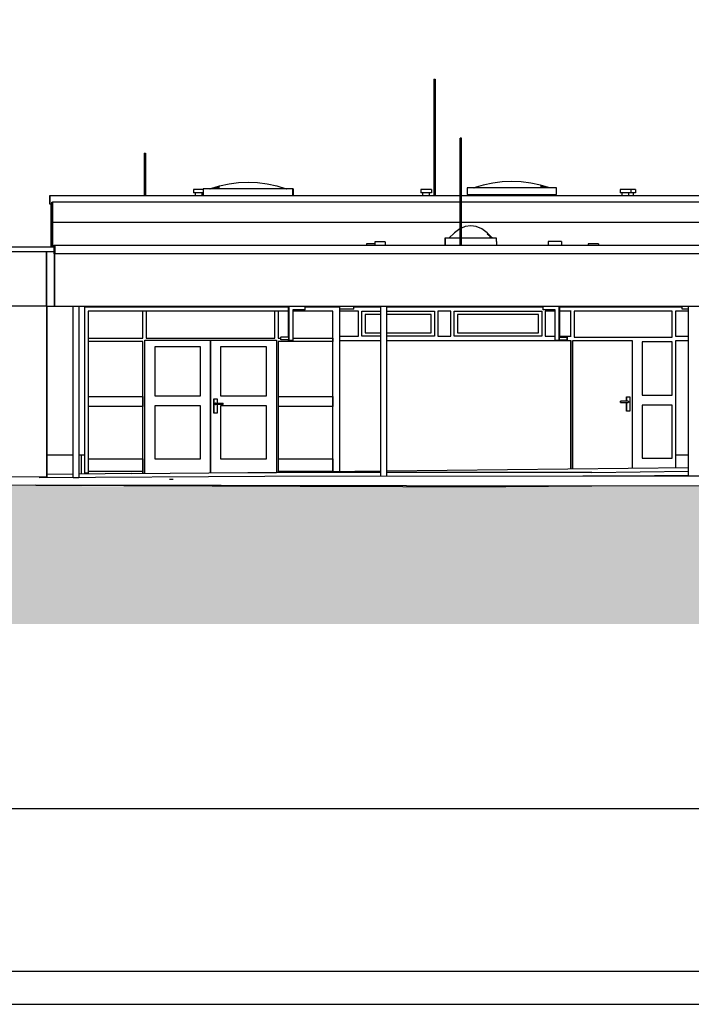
# Model space of a CAD drawing. Header units: metres. Extents: x 0 to 0.84, y 0 to 0.297.
# Tile 2 of 14: x 0.264 to 0.365, y 0 to 0.149. Entities that reach past the tile are written whole.
import ezdxf

# ---------------------------------------------------------------- set-up
doc = ezdxf.new("R2010")
doc.units = ezdxf.units.M
doc.layers.add('Füllfläche', color=7, linetype='Continuous', lineweight=13)
doc.layers.add('Standard', color=7, linetype='Continuous', lineweight=25)

msp = doc.modelspace()

# ---------------------------------------------------------------- hatches: boundary and pattern name
at = {"layer": 'Füllfläche', "linetype": 'Continuous', "lineweight": 25, "true_color": 0xababab, "transparency": 33554687}
msp.add_hatch(color=253, dxfattribs=at).paths.add_polyline_path([(0.09771, 0.07851), (0.09771, 0.05751), (0.55941, 0.05751), (0.55941, 0.08441), (0.54433, 0.08326), (0.53317, 0.08274), (0.53317, 0.0786), (0.4351, 0.0786), (0.43511, 0.07966), (0.39387, 0.0786), (0.35025, 0.07834), (0.33717, 0.07827), (0.22623, 0.07842)])

# ---------------------------------------------------------------- linework, layer by layer
at = {"layer": 'Standard', "color": 7, "linetype": 'Continuous', "lineweight": 25, "transparency": 33554687}
for p, q in [((0.32634, 0.13989), (0.32634, 0.1223)), ((0.32634, 0.13989), (0.32635, 0.13989)), ((0.32635, 0.13989), (0.32639, 0.13989)), ((0.32639, 0.13989), (0.32644, 0.13989)), ((0.32644, 0.13989), (0.32649, 0.13989)), ((0.32649, 0.13989), (0.32653, 0.13989)), ((0.32653, 0.13989), (0.32654, 0.13989)), ((0.32654, 0.13989), (0.32654, 0.1223)), ((0.33033, 0.1148), (0.33033, 0.13099)), ((0.33035, 0.13099), (0.33033, 0.13099)), ((0.33039, 0.13099), (0.33035, 0.13099)), ((0.33044, 0.13099), (0.33039, 0.13099)), ((0.33049, 0.13099), (0.33044, 0.13099)), ((0.33052, 0.13099), (0.33049, 0.13099)), ((0.33053, 0.13099), (0.33052, 0.13099)), ((0.33053, 0.1148), (0.33053, 0.13099)), ((0.28252, 0.12869), (0.28252, 0.1223)), ((0.28252, 0.12869), (0.28254, 0.12869)), ((0.28254, 0.12869), (0.28257, 0.12869)), ((0.28257, 0.12869), (0.28262, 0.12869)), ((0.28262, 0.12869), (0.28267, 0.12869)), ((0.28267, 0.12869), (0.28271, 0.12869)), ((0.28271, 0.12869), (0.28272, 0.12869)), ((0.28272, 0.12869), (0.28272, 0.1223)), ((0.29251, 0.12332), (0.29394, 0.12365)), ((0.29395, 0.12373), (0.29254, 0.12333)), ((0.29264, 0.12336), (0.29395, 0.12376)), ((0.29395, 0.12376), (0.29539, 0.12407)), ((0.29539, 0.12407), (0.29683, 0.12426)), ((0.29683, 0.12426), (0.29827, 0.12432)), ((0.29827, 0.12432), (0.2997, 0.12426)), ((0.2997, 0.12426), (0.30114, 0.12407)), ((0.30114, 0.12407), (0.30258, 0.12376)), ((0.30258, 0.12376), (0.30402, 0.12332)), ((0.33382, 0.12389), (0.33239, 0.12345)), ((0.33526, 0.1242), (0.33382, 0.12389)), ((0.3367, 0.12439), (0.33526, 0.1242)), ((0.33814, 0.12445), (0.3367, 0.12439)), ((0.33957, 0.12439), (0.33814, 0.12445)), ((0.34101, 0.1242), (0.33957, 0.12439)), ((0.34245, 0.12389), (0.34101, 0.1242)), ((0.34383, 0.12347), (0.34245, 0.12389)), ((0.34387, 0.12345), (0.34245, 0.12386)), ((0.34389, 0.12345), (0.34246, 0.12378)), ((0.3439, 0.12345), (0.34246, 0.12364)), ((0.26826, 0.121), (0.26826, 0.1223)), ((0.26826, 0.1223), (0.33033, 0.1223)), ((0.26826, 0.1223), (0.26826, 0.121)), ((0.29002, 0.1232), (0.29002, 0.1227)), ((0.29013, 0.1232), (0.29002, 0.1232)), ((0.29013, 0.1227), (0.29002, 0.1227)), ((0.29042, 0.1232), (0.29013, 0.1232)), ((0.29042, 0.1227), (0.29013, 0.1227)), ((0.29032, 0.1223), (0.29032, 0.1227)), ((0.29082, 0.1232), (0.29042, 0.1232)), ((0.29082, 0.1227), (0.29042, 0.1227)), ((0.29122, 0.1232), (0.29082, 0.1232)), ((0.29122, 0.1227), (0.29082, 0.1227)), ((0.29148, 0.1232), (0.29122, 0.1232)), ((0.29148, 0.1227), (0.29122, 0.1227)), ((0.29132, 0.1223), (0.29132, 0.1227)), ((0.29146, 0.1223), (0.29146, 0.1227)), ((0.29148, 0.12332), (0.29148, 0.12232)), ((0.30498, 0.12332), (0.29148, 0.12332)), ((0.29148, 0.12232), (0.30498, 0.12232)), ((0.29188, 0.12232), (0.29188, 0.1223)), ((0.29249, 0.12332), (0.29393, 0.12351)), ((0.3039, 0.12336), (0.30402, 0.12332)), ((0.30399, 0.12333), (0.30403, 0.12332)), ((0.30402, 0.12332), (0.30404, 0.12332)), ((0.30458, 0.12232), (0.30458, 0.1223)), ((0.30465, 0.12232), (0.30465, 0.1223)), ((0.30498, 0.12332), (0.30498, 0.12232)), ((0.30505, 0.12332), (0.30498, 0.12332)), ((0.30498, 0.12232), (0.30505, 0.12232)), ((0.30505, 0.12332), (0.30505, 0.12232)), ((0.32437, 0.1232), (0.32437, 0.1227)), ((0.32448, 0.1232), (0.32437, 0.1232)), ((0.32448, 0.1227), (0.32437, 0.1227)), ((0.32477, 0.1232), (0.32448, 0.1232)), ((0.32477, 0.1227), (0.32448, 0.1227)), ((0.32467, 0.1223), (0.32467, 0.1227)), ((0.32517, 0.1232), (0.32477, 0.1232)), ((0.32517, 0.1227), (0.32477, 0.1227)), ((0.32557, 0.1232), (0.32517, 0.1232)), ((0.32557, 0.1227), (0.32517, 0.1227)), ((0.32587, 0.1232), (0.32557, 0.1232)), ((0.32587, 0.1227), (0.32557, 0.1227)), ((0.32567, 0.1223), (0.32567, 0.1227)), ((0.32597, 0.1232), (0.32587, 0.1232)), ((0.32597, 0.1227), (0.32587, 0.1227)), ((0.32597, 0.1232), (0.32597, 0.1227)), ((0.33053, 0.1223), (0.37508, 0.1223)), ((0.33137, 0.12345), (0.33137, 0.12245)), ((0.33141, 0.12345), (0.33137, 0.12345)), ((0.33137, 0.12245), (0.33141, 0.12245)), ((0.33141, 0.12345), (0.33141, 0.12245)), ((0.34491, 0.12345), (0.33141, 0.12345)), ((0.33141, 0.12245), (0.34491, 0.12245)), ((0.33177, 0.12245), (0.33177, 0.1223)), ((0.3318, 0.12245), (0.3318, 0.1223)), ((0.33238, 0.12345), (0.33237, 0.12345)), ((0.33238, 0.12345), (0.33245, 0.12347)), ((0.33238, 0.12345), (0.3324, 0.12345)), ((0.3445, 0.12245), (0.3445, 0.1223)), ((0.34491, 0.12245), (0.34491, 0.12345)), ((0.35453, 0.1232), (0.35453, 0.1227)), ((0.35464, 0.1232), (0.35453, 0.1232)), ((0.35464, 0.1227), (0.35453, 0.1227)), ((0.35493, 0.1232), (0.35464, 0.1232)), ((0.35493, 0.1227), (0.35464, 0.1227)), ((0.35483, 0.1223), (0.35483, 0.1227)), ((0.35533, 0.1232), (0.35493, 0.1232)), ((0.35533, 0.1227), (0.35493, 0.1227)), ((0.35573, 0.1232), (0.35533, 0.1232)), ((0.35573, 0.1227), (0.35533, 0.1227)), ((0.35602, 0.1232), (0.35573, 0.1232)), ((0.35602, 0.1227), (0.35573, 0.1227)), ((0.35583, 0.1223), (0.35583, 0.1227)), ((0.35613, 0.1232), (0.35602, 0.1232)), ((0.35613, 0.1227), (0.35602, 0.1227)), ((0.35613, 0.1232), (0.35613, 0.1227)), ((0.35642, 0.1232), (0.35613, 0.1232)), ((0.35642, 0.1227), (0.35613, 0.1227)), ((0.35672, 0.1232), (0.35642, 0.1232)), ((0.35672, 0.1227), (0.35642, 0.1227)), ((0.35652, 0.1223), (0.35652, 0.1227)), ((0.35682, 0.1232), (0.35672, 0.1232)), ((0.35682, 0.1227), (0.35672, 0.1227)), ((0.35682, 0.1232), (0.35682, 0.1227)), ((0.26857, 0.121), (0.26826, 0.121)), ((0.26846, 0.1183), (0.26846, 0.121)), ((0.26856, 0.1183), (0.26856, 0.121)), ((0.26856, 0.121), (0.26856, 0.1183)), ((0.26857, 0.1183), (0.26857, 0.1213)), ((0.26857, 0.1213), (0.26867, 0.1213)), ((0.26857, 0.1183), (0.26857, 0.1213)), ((0.26857, 0.1213), (0.26867, 0.1213)), ((0.26867, 0.1213), (0.26867, 0.1183)), ((0.26867, 0.1213), (0.26867, 0.1183)), ((0.33033, 0.1213), (0.26867, 0.1213)), ((0.37508, 0.1213), (0.33053, 0.1213)), ((0.26846, 0.11455), (0.26846, 0.1183)), ((0.26856, 0.11455), (0.26856, 0.1183)), ((0.26856, 0.1183), (0.26856, 0.1183)), ((0.26856, 0.11455), (0.26856, 0.1183)), ((0.26856, 0.1183), (0.26857, 0.1183)), ((0.26856, 0.11455), (0.26856, 0.1183)), ((0.26856, 0.1183), (0.26857, 0.1183)), ((0.26857, 0.1183), (0.26857, 0.1183)), ((0.26867, 0.1183), (0.26857, 0.1183)), ((0.26857, 0.1183), (0.26867, 0.1183)), ((0.26866, 0.1183), (0.26866, 0.11455)), ((0.26866, 0.1183), (0.26866, 0.11455)), ((0.26867, 0.1183), (0.33033, 0.1183)), ((0.33053, 0.1183), (0.37508, 0.1183)), ((0.3311, 0.11763), (0.33053, 0.11739)), ((0.33192, 0.11775), (0.3311, 0.11763)), ((0.33275, 0.11763), (0.33192, 0.11775)), ((0.33358, 0.11728), (0.33275, 0.11763)), ((0.32945, 0.11668), (0.32862, 0.11585)), ((0.33027, 0.11728), (0.32945, 0.11668)), ((0.33033, 0.1173), (0.33027, 0.11728)), ((0.3344, 0.11668), (0.33358, 0.11728)), ((0.33518, 0.1159), (0.3344, 0.11668)), ((0.33522, 0.11586), (0.3344, 0.11663)), ((0.33523, 0.11586), (0.33441, 0.11648)), ((0.26886, 0.1148), (0.26886, 0.1148)), ((0.26886, 0.1148), (0.26886, 0.1135)), ((0.26886, 0.1148), (0.26906, 0.1148)), ((0.26906, 0.1148), (0.26906, 0.1148)), ((0.26906, 0.1135), (0.26906, 0.1148)), ((0.26906, 0.1148), (0.43361, 0.1148)), ((0.31614, 0.115), (0.31614, 0.1148)), ((0.31625, 0.115), (0.31614, 0.115)), ((0.31655, 0.115), (0.31625, 0.115)), ((0.31695, 0.115), (0.31655, 0.115)), ((0.31735, 0.115), (0.31695, 0.115)), ((0.3174, 0.115), (0.31735, 0.115)), ((0.3174, 0.1153), (0.3174, 0.1148)), ((0.31751, 0.1153), (0.3174, 0.1153)), ((0.3178, 0.1153), (0.31751, 0.1153)), ((0.3182, 0.1153), (0.3178, 0.1153)), ((0.3186, 0.1153), (0.3182, 0.1153)), ((0.31889, 0.1153), (0.3186, 0.1153)), ((0.319, 0.1153), (0.31889, 0.1153)), ((0.319, 0.1153), (0.319, 0.1148)), ((0.32801, 0.11585), (0.32801, 0.11535)), ((0.32804, 0.11585), (0.32801, 0.11585)), ((0.32801, 0.11535), (0.32801, 0.1148)), ((0.32804, 0.11585), (0.32804, 0.11535)), ((0.33033, 0.11585), (0.32804, 0.11585)), ((0.32804, 0.11535), (0.32804, 0.1148)), ((0.32861, 0.11585), (0.32862, 0.11586)), ((0.32861, 0.11585), (0.32861, 0.11585)), ((0.32862, 0.11585), (0.32867, 0.1159)), ((0.32862, 0.11585), (0.32863, 0.11586)), ((0.33584, 0.11585), (0.33053, 0.11585)), ((0.33523, 0.11585), (0.33482, 0.11605)), ((0.33524, 0.11585), (0.33482, 0.11596)), ((0.33584, 0.11535), (0.33584, 0.11585)), ((0.33584, 0.11535), (0.33584, 0.1148)), ((0.34363, 0.11537), (0.34363, 0.1148)), ((0.34376, 0.11537), (0.34363, 0.11537)), ((0.34413, 0.11537), (0.34376, 0.11537)), ((0.34463, 0.11537), (0.34413, 0.11537)), ((0.34513, 0.11537), (0.34463, 0.11537)), ((0.34549, 0.11537), (0.34513, 0.11537)), ((0.34563, 0.11537), (0.34549, 0.11537)), ((0.34563, 0.11537), (0.34563, 0.1148)), ((0.34967, 0.115), (0.34967, 0.1148)), ((0.34978, 0.115), (0.34967, 0.115)), ((0.35007, 0.115), (0.34978, 0.115)), ((0.35047, 0.115), (0.35007, 0.115)), ((0.35087, 0.115), (0.35047, 0.115)), ((0.35116, 0.115), (0.35087, 0.115)), ((0.35127, 0.115), (0.35116, 0.115)), ((0.35127, 0.115), (0.35127, 0.1148)), ((0.22996, 0.11455), (0.26886, 0.11455)), ((0.26886, 0.1138), (0.22996, 0.1138)), ((0.26776, 0.1138), (0.26776, 0.1056)), ((0.26776, 0.1056), (0.26776, 0.1138)), ((0.26896, 0.1135), (0.26886, 0.1135)), ((0.26896, 0.1056), (0.26896, 0.1138)), ((0.26896, 0.1138), (0.26896, 0.1056)), ((0.26906, 0.1135), (0.26906, 0.1135)), ((0.43361, 0.1135), (0.26906, 0.1135)), ((0.26781, 0.1056), (0.23, 0.1056)), ((0.26781, 0.1056), (0.26896, 0.1056)), ((0.26781, 0.1056), (0.26781, 0.0831)), ((0.26781, 0.0831), (0.26781, 0.1056)), ((0.26896, 0.1056), (0.26896, 0.1056)), ((0.26896, 0.1056), (0.43361, 0.1056)), ((0.2718, 0.0797), (0.2718, 0.1056)), ((0.2727, 0.0797), (0.2727, 0.1056)), ((0.27358, 0.0831), (0.27358, 0.1056)), ((0.27358, 0.1055), (0.27408, 0.1055)), ((0.27408, 0.1055), (0.30435, 0.1055)), ((0.30435, 0.1048), (0.27408, 0.1048)), ((0.27408, 0.1048), (0.27408, 0.0803)), ((0.28232, 0.10075), (0.28232, 0.1048)), ((0.28232, 0.10075), (0.28232, 0.1048)), ((0.28282, 0.1048), (0.28282, 0.10075)), ((0.30232, 0.10075), (0.30232, 0.1048)), ((0.30232, 0.10075), (0.30232, 0.1048)), ((0.30282, 0.1048), (0.30282, 0.10075)), ((0.30435, 0.1009), (0.30435, 0.1056)), ((0.30443, 0.1056), (0.30443, 0.1004)), ((0.30502, 0.105), (0.30502, 0.1004)), ((0.30691, 0.105), (0.30502, 0.105)), ((0.31107, 0.1048), (0.30502, 0.1048)), ((0.30691, 0.105), (0.30691, 0.1056)), ((0.30691, 0.1055), (0.31107, 0.1055)), ((0.31106, 0.10075), (0.31106, 0.1048)), ((0.31107, 0.1055), (0.31207, 0.1055)), ((0.31107, 0.08058), (0.31107, 0.1048)), ((0.31207, 0.1055), (0.31207, 0.1056)), ((0.31207, 0.1055), (0.31207, 0.08059)), ((0.31207, 0.1055), (0.31211, 0.1055)), ((0.31495, 0.1048), (0.31207, 0.1048)), ((0.31211, 0.1051), (0.31211, 0.1056)), ((0.31213, 0.1051), (0.31211, 0.1051)), ((0.31242, 0.1051), (0.31213, 0.1051)), ((0.31292, 0.1051), (0.31242, 0.1051)), ((0.31349, 0.1051), (0.31292, 0.1051)), ((0.31398, 0.1051), (0.31349, 0.1051)), ((0.31425, 0.1051), (0.31398, 0.1051)), ((0.31425, 0.1051), (0.31425, 0.1056)), ((0.31425, 0.1055), (0.31832, 0.1055)), ((0.31495, 0.10105), (0.31495, 0.1048)), ((0.31495, 0.10105), (0.31495, 0.1048)), ((0.31545, 0.10105), (0.31545, 0.1048)), ((0.31545, 0.1048), (0.31545, 0.1048)), ((0.31545, 0.10105), (0.31545, 0.1048)), ((0.31545, 0.1048), (0.31595, 0.1048)), ((0.31595, 0.1048), (0.31832, 0.1048)), ((0.31832, 0.1043), (0.31595, 0.1043)), ((0.31595, 0.1043), (0.31595, 0.10155)), ((0.31832, 0.07984), (0.31832, 0.1056)), ((0.31922, 0.07984), (0.31922, 0.1056)), ((0.31922, 0.1055), (0.34281, 0.1055)), ((0.31922, 0.1048), (0.32595, 0.1048)), ((0.32595, 0.1043), (0.31922, 0.1043)), ((0.32595, 0.1048), (0.32645, 0.1048)), ((0.32595, 0.10155), (0.32595, 0.1043)), ((0.32595, 0.10155), (0.32595, 0.1043)), ((0.32645, 0.1048), (0.32645, 0.10105)), ((0.32695, 0.1048), (0.32695, 0.10105)), ((0.32891, 0.1048), (0.32695, 0.1048)), ((0.32891, 0.10105), (0.32891, 0.1048)), ((0.32891, 0.10105), (0.32891, 0.1048)), ((0.32941, 0.10105), (0.32941, 0.1048)), ((0.32941, 0.1048), (0.32941, 0.1048)), ((0.32941, 0.10105), (0.32941, 0.1048)), ((0.32941, 0.1048), (0.32991, 0.1048)), ((0.32991, 0.1048), (0.34218, 0.1048)), ((0.34218, 0.1043), (0.32991, 0.1043)), ((0.32991, 0.1043), (0.32991, 0.10155)), ((0.34218, 0.1048), (0.34268, 0.1048)), ((0.34218, 0.10155), (0.34218, 0.1043)), ((0.34218, 0.10155), (0.34218, 0.1043)), ((0.34268, 0.1048), (0.34268, 0.10105)), ((0.34281, 0.1056), (0.34281, 0.105)), ((0.3447, 0.105), (0.34281, 0.105)), ((0.34318, 0.1048), (0.34318, 0.10105)), ((0.3447, 0.1048), (0.34318, 0.1048)), ((0.3447, 0.1004), (0.3447, 0.105)), ((0.3453, 0.1004), (0.3453, 0.1056)), ((0.34534, 0.1056), (0.34534, 0.1009)), ((0.34534, 0.1055), (0.34711, 0.1055)), ((0.34711, 0.1048), (0.34534, 0.1048)), ((0.34708, 0.1055), (0.34758, 0.1055)), ((0.34708, 0.10105), (0.34708, 0.1048)), ((0.34708, 0.10105), (0.34708, 0.1048)), ((0.34758, 0.1055), (0.36238, 0.1055)), ((0.36238, 0.1048), (0.34758, 0.1048)), ((0.34758, 0.1048), (0.34758, 0.1009)), ((0.36238, 0.1055), (0.36288, 0.1055)), ((0.36238, 0.1009), (0.36238, 0.1048)), ((0.36238, 0.1009), (0.36238, 0.1048)), ((0.36288, 0.1055), (0.36391, 0.1055)), ((0.36288, 0.1048), (0.36288, 0.10105)), ((0.36483, 0.1048), (0.36288, 0.1048)), ((0.36391, 0.1051), (0.36391, 0.1056)), ((0.36393, 0.1051), (0.36391, 0.1051)), ((0.36422, 0.1051), (0.36393, 0.1051)), ((0.36472, 0.1051), (0.36422, 0.1051)), ((0.36483, 0.1051), (0.36472, 0.1051)), ((0.36483, 0.07989), (0.36483, 0.1056)), ((0.31595, 0.10155), (0.31832, 0.10155)), ((0.31922, 0.10155), (0.32595, 0.10155)), ((0.32991, 0.10155), (0.34218, 0.10155)), ((0.27407, 0.10075), (0.28232, 0.10075)), ((0.28232, 0.10025), (0.27407, 0.10025)), ((0.28232, 0.0919), (0.28232, 0.10025)), ((0.28232, 0.0803), (0.28232, 0.10025)), ((0.28262, 0.0803), (0.28262, 0.10045)), ((0.28262, 0.10045), (0.28263, 0.10045)), ((0.28263, 0.0803), (0.28263, 0.10045)), ((0.28263, 0.10045), (0.28413, 0.10045)), ((0.28282, 0.10075), (0.30232, 0.10075)), ((0.28413, 0.10045), (0.29107, 0.10045)), ((0.29107, 0.10045), (0.29257, 0.10045)), ((0.29257, 0.10045), (0.29257, 0.08039)), ((0.29257, 0.10025), (0.29257, 0.0806)), ((0.29258, 0.10025), (0.29258, 0.10045)), ((0.29258, 0.10045), (0.29258, 0.10045)), ((0.29258, 0.08039), (0.29258, 0.10045)), ((0.29258, 0.10045), (0.29408, 0.10045)), ((0.29408, 0.10045), (0.30103, 0.10045)), ((0.30103, 0.10045), (0.30253, 0.10045)), ((0.30253, 0.10045), (0.30253, 0.08043)), ((0.30282, 0.10075), (0.30318, 0.10075)), ((0.31107, 0.10025), (0.30282, 0.10025)), ((0.30282, 0.10025), (0.30282, 0.08048)), ((0.30318, 0.1008), (0.30317, 0.1007)), ((0.30317, 0.1007), (0.30318, 0.1006)), ((0.30319, 0.10087), (0.30318, 0.1008)), ((0.30318, 0.1006), (0.30319, 0.10053)), ((0.3032, 0.1009), (0.30319, 0.10087)), ((0.30319, 0.10053), (0.3032, 0.1005)), ((0.30321, 0.10087), (0.3032, 0.1009)), ((0.30439, 0.1009), (0.3032, 0.1009)), ((0.3032, 0.1005), (0.30321, 0.10053)), ((0.30439, 0.1005), (0.3032, 0.1005)), ((0.30322, 0.1008), (0.30321, 0.10087)), ((0.30321, 0.10053), (0.30322, 0.1006)), ((0.30322, 0.1007), (0.30322, 0.1008)), ((0.30322, 0.1006), (0.30322, 0.1007)), ((0.30435, 0.1004), (0.30435, 0.1005)), ((0.30443, 0.1004), (0.30435, 0.1004)), ((0.3044, 0.10087), (0.30439, 0.1009)), ((0.30439, 0.1005), (0.3044, 0.10053)), ((0.30441, 0.1008), (0.3044, 0.10087)), ((0.3044, 0.10053), (0.30441, 0.1006)), ((0.30441, 0.1007), (0.30441, 0.1008)), ((0.30441, 0.1006), (0.30441, 0.1007)), ((0.30502, 0.1004), (0.30443, 0.1004)), ((0.30502, 0.10075), (0.31107, 0.10075)), ((0.31106, 0.0919), (0.31106, 0.10025)), ((0.31107, 0.10075), (0.31107, 0.10025)), ((0.31207, 0.10105), (0.31495, 0.10105)), ((0.31832, 0.10035), (0.31207, 0.10035)), ((0.31545, 0.10105), (0.31545, 0.10105)), ((0.31595, 0.10105), (0.31545, 0.10105)), ((0.31832, 0.10105), (0.31595, 0.10105)), ((0.32595, 0.10105), (0.31922, 0.10105)), ((0.34711, 0.10035), (0.31922, 0.10035)), ((0.32645, 0.10105), (0.32595, 0.10105)), ((0.32695, 0.10105), (0.32891, 0.10105)), ((0.32941, 0.10105), (0.32941, 0.10105)), ((0.32991, 0.10105), (0.32941, 0.10105)), ((0.34218, 0.10105), (0.32991, 0.10105)), ((0.34268, 0.10105), (0.34218, 0.10105)), ((0.34318, 0.10105), (0.3447, 0.10105)), ((0.3453, 0.1004), (0.3447, 0.1004)), ((0.34534, 0.1004), (0.3453, 0.1004)), ((0.34532, 0.1009), (0.34531, 0.10087)), ((0.34531, 0.10087), (0.34531, 0.1008)), ((0.34531, 0.1008), (0.34531, 0.1007)), ((0.34531, 0.1007), (0.34531, 0.1006)), ((0.34531, 0.1006), (0.34531, 0.10053)), ((0.34531, 0.10053), (0.34532, 0.1005)), ((0.34532, 0.1009), (0.34652, 0.1009)), ((0.34532, 0.1005), (0.34652, 0.1005)), ((0.34534, 0.10105), (0.34711, 0.10105)), ((0.34534, 0.1005), (0.34534, 0.1004)), ((0.34651, 0.1008), (0.3465, 0.1007)), ((0.3465, 0.1007), (0.34651, 0.1006)), ((0.34652, 0.1009), (0.34651, 0.10087)), ((0.34651, 0.10087), (0.34651, 0.1008)), ((0.34651, 0.1006), (0.34651, 0.10053)), ((0.34651, 0.10053), (0.34652, 0.1005)), ((0.34652, 0.10087), (0.34652, 0.1009)), ((0.34653, 0.1008), (0.34652, 0.10087)), ((0.34652, 0.10053), (0.34653, 0.1006)), ((0.34652, 0.1005), (0.34652, 0.10053)), ((0.34653, 0.1007), (0.34653, 0.1008)), ((0.34653, 0.1006), (0.34653, 0.1007)), ((0.34708, 0.08099), (0.34708, 0.10035)), ((0.34708, 0.10035), (0.34708, 0.0831)), ((0.34708, 0.0831), (0.34708, 0.10035)), ((0.34738, 0.08099), (0.34738, 0.1004)), ((0.34738, 0.1004), (0.34738, 0.1004)), ((0.34738, 0.08099), (0.34738, 0.1004)), ((0.34738, 0.1004), (0.35636, 0.1004)), ((0.34758, 0.1009), (0.36238, 0.1009)), ((0.35636, 0.1004), (0.35636, 0.08109)), ((0.35785, 0.1002), (0.35785, 0.0921)), ((0.36238, 0.1002), (0.35785, 0.1002)), ((0.36238, 0.0921), (0.36238, 0.1002)), ((0.36238, 0.0921), (0.36238, 0.1002)), ((0.36288, 0.10105), (0.36483, 0.10105)), ((0.36288, 0.10035), (0.36288, 0.08117)), ((0.36483, 0.10035), (0.36288, 0.10035)), ((0.29107, 0.09945), (0.28413, 0.09945)), ((0.28413, 0.09945), (0.28413, 0.092)), ((0.29107, 0.092), (0.29107, 0.09945)), ((0.29107, 0.092), (0.29107, 0.09945)), ((0.30103, 0.09945), (0.29408, 0.09945)), ((0.29408, 0.09945), (0.29408, 0.092)), ((0.30102, 0.092), (0.30102, 0.09945)), ((0.30103, 0.092), (0.30103, 0.09945)), ((0.27407, 0.0919), (0.28232, 0.0919)), ((0.28232, 0.0919), (0.28232, 0.0904)), ((0.28413, 0.092), (0.29107, 0.092)), ((0.29308, 0.09155), (0.29308, 0.0894)), ((0.29308, 0.09155), (0.29308, 0.09155)), ((0.29308, 0.0894), (0.29308, 0.09155)), ((0.29308, 0.09155), (0.29358, 0.09155)), ((0.29325, 0.09085), (0.29323, 0.0908)), ((0.29325, 0.09085), (0.29324, 0.0908)), ((0.29328, 0.09089), (0.29325, 0.09085)), ((0.29329, 0.09089), (0.29325, 0.09085)), ((0.29333, 0.0909), (0.29328, 0.09089)), ((0.29333, 0.0909), (0.29334, 0.0909)), ((0.29334, 0.0909), (0.29449, 0.0909)), ((0.29358, 0.09155), (0.29358, 0.0909)), ((0.29408, 0.092), (0.30103, 0.092)), ((0.29449, 0.09089), (0.29449, 0.0909)), ((0.29449, 0.09085), (0.29449, 0.09089)), ((0.29449, 0.0908), (0.29449, 0.09085)), ((0.30282, 0.0919), (0.31107, 0.0919)), ((0.31107, 0.0919), (0.31107, 0.0904)), ((0.35456, 0.0912), (0.35456, 0.09119)), ((0.35456, 0.09119), (0.35456, 0.0912)), ((0.35571, 0.0912), (0.35456, 0.0912)), ((0.35456, 0.09119), (0.35456, 0.09115)), ((0.35456, 0.09115), (0.35456, 0.09119)), ((0.35456, 0.09115), (0.35456, 0.0911)), ((0.35456, 0.0911), (0.35456, 0.09115)), ((0.35456, 0.0911), (0.35456, 0.09105)), ((0.35456, 0.09105), (0.35456, 0.0911)), ((0.35456, 0.09105), (0.35456, 0.09101)), ((0.35456, 0.09101), (0.35456, 0.09105)), ((0.35456, 0.09101), (0.35456, 0.091)), ((0.35456, 0.091), (0.35456, 0.09101)), ((0.35456, 0.091), (0.35571, 0.091)), ((0.35546, 0.09185), (0.35546, 0.0912)), ((0.35546, 0.09185), (0.35546, 0.09185)), ((0.35546, 0.0912), (0.35546, 0.09185)), ((0.35546, 0.09185), (0.35596, 0.09185)), ((0.35546, 0.091), (0.35546, 0.0897)), ((0.35546, 0.0897), (0.35546, 0.091)), ((0.35571, 0.0912), (0.35576, 0.09119)), ((0.35576, 0.09101), (0.35571, 0.091)), ((0.35576, 0.09119), (0.35579, 0.09115)), ((0.35579, 0.09105), (0.35576, 0.09101)), ((0.35579, 0.09115), (0.35581, 0.0911)), ((0.35581, 0.0911), (0.35579, 0.09105)), ((0.35596, 0.09185), (0.35596, 0.0897)), ((0.35785, 0.0921), (0.36238, 0.0921)), ((0.28232, 0.0904), (0.27407, 0.0904)), ((0.28232, 0.0825), (0.28232, 0.0904)), ((0.29107, 0.0905), (0.28413, 0.0905)), ((0.28413, 0.0905), (0.28413, 0.0825)), ((0.29107, 0.0825), (0.29107, 0.0905)), ((0.29107, 0.0825), (0.29107, 0.0905)), ((0.29308, 0.0894), (0.29308, 0.0894)), ((0.29358, 0.0894), (0.29308, 0.0894)), ((0.29323, 0.0908), (0.29325, 0.09075)), ((0.29324, 0.0908), (0.29325, 0.09075)), ((0.29325, 0.09075), (0.29328, 0.09071)), ((0.29325, 0.09075), (0.29329, 0.09071)), ((0.29328, 0.09071), (0.29333, 0.0907)), ((0.29334, 0.0907), (0.29333, 0.0907)), ((0.29449, 0.0907), (0.29334, 0.0907)), ((0.29358, 0.0907), (0.29358, 0.0894)), ((0.30103, 0.0905), (0.29408, 0.0905)), ((0.29408, 0.0905), (0.29408, 0.0825)), ((0.29449, 0.09075), (0.29449, 0.0908)), ((0.29449, 0.09071), (0.29449, 0.09075)), ((0.29449, 0.0907), (0.29449, 0.09071)), ((0.30102, 0.0825), (0.30102, 0.0905)), ((0.30103, 0.0825), (0.30103, 0.0905)), ((0.31107, 0.0904), (0.30282, 0.0904)), ((0.31106, 0.0825), (0.31106, 0.0904)), ((0.35546, 0.0897), (0.35546, 0.0897)), ((0.35596, 0.0897), (0.35546, 0.0897)), ((0.36238, 0.0906), (0.35785, 0.0906)), ((0.35785, 0.0906), (0.35785, 0.0826)), ((0.36238, 0.0826), (0.36238, 0.0906)), ((0.36238, 0.0826), (0.36238, 0.0906)), ((0.26781, 0.0831), (0.2718, 0.0831)), ((0.26781, 0.0831), (0.26781, 0.07976)), ((0.26781, 0.07976), (0.26781, 0.0831)), ((0.2727, 0.0831), (0.27358, 0.0831)), ((0.27308, 0.08018), (0.27308, 0.0831)), ((0.27358, 0.08019), (0.27358, 0.0831)), ((0.27407, 0.0825), (0.28232, 0.0825)), ((0.28232, 0.0825), (0.28232, 0.0806)), ((0.28413, 0.0825), (0.29107, 0.0825)), ((0.29408, 0.0825), (0.30103, 0.0825)), ((0.30282, 0.0825), (0.31107, 0.0825)), ((0.31107, 0.0825), (0.31107, 0.0806)), ((0.34708, 0.0831), (0.34708, 0.08099)), ((0.34708, 0.08099), (0.34708, 0.0831)), ((0.35785, 0.0826), (0.36238, 0.0826)), ((0.36288, 0.0831), (0.36483, 0.0831)), ((0.27408, 0.0806), (0.28232, 0.0806)), ((0.28056, 0.08029), (0.29824, 0.08043)), ((0.28232, 0.0806), (0.28232, 0.08031)), ((0.29258, 0.08039), (0.29258, 0.0806)), ((0.29824, 0.08043), (0.29849, 0.08043)), ((0.29849, 0.08043), (0.29866, 0.08043)), ((0.29866, 0.08043), (0.29893, 0.08043)), ((0.29893, 0.08043), (0.30103, 0.08043)), ((0.30103, 0.08043), (0.30253, 0.08043)), ((0.30253, 0.08048), (0.31832, 0.08066)), ((0.31832, 0.08042), (0.30253, 0.08043)), ((0.30282, 0.0806), (0.31107, 0.0806)), ((0.31107, 0.0806), (0.31107, 0.08058)), ((0.31922, 0.08067), (0.36483, 0.08119)), ((0.35023, 0.0804), (0.31922, 0.08042)), ((0.35023, 0.0804), (0.36483, 0.08065)), ((0.24943, 0.07987), (0.26764, 0.07976)), ((0.30078, 0.07982), (0.26664, 0.0796)), ((0.30078, 0.07982), (0.26664, 0.0796)), ((0.26764, 0.07976), (0.26781, 0.07976)), ((0.2718, 0.08016), (0.26781, 0.0801)), ((0.2718, 0.0797), (0.27181, 0.0797)), ((0.27181, 0.0797), (0.27183, 0.07969)), ((0.27183, 0.07969), (0.27186, 0.07969)), ((0.27186, 0.07969), (0.27191, 0.07969)), ((0.27191, 0.07969), (0.27197, 0.07969)), ((0.27197, 0.07969), (0.27203, 0.07969)), ((0.27203, 0.07969), (0.27211, 0.07969)), ((0.27211, 0.07969), (0.27218, 0.07969)), ((0.27218, 0.07969), (0.27226, 0.07969)), ((0.27226, 0.07969), (0.27234, 0.07969)), ((0.27234, 0.07969), (0.27241, 0.07969)), ((0.27241, 0.07969), (0.27248, 0.07969)), ((0.27248, 0.07969), (0.27255, 0.07969)), ((0.27255, 0.07969), (0.2726, 0.07969)), ((0.2726, 0.07969), (0.27265, 0.07969)), ((0.27265, 0.07969), (0.27268, 0.0797)), ((0.27268, 0.0797), (0.2727, 0.0797)), ((0.28056, 0.08029), (0.2727, 0.08018)), ((0.2727, 0.0797), (0.2727, 0.0797)), ((0.27408, 0.0803), (0.27358, 0.0803)), ((0.27378, 0.08019), (0.27378, 0.0803)), ((0.27378, 0.0803), (0.27378, 0.08019)), ((0.27378, 0.08019), (0.27378, 0.0803)), ((0.2738, 0.08019), (0.2738, 0.0803)), ((0.28691, 0.07938), (0.28637, 0.07937)), ((0.34888, 0.07986), (0.30078, 0.07982)), ((0.34888, 0.07986), (0.30078, 0.07982)), ((0.39891, 0.07993), (0.34888, 0.07986)), ((0.39891, 0.07993), (0.34888, 0.07986)), ((0.36483, 0.07997), (0.3545, 0.07987)), ((0.26615, 0.0785), (0.14368, 0.07772)), ((0.26615, 0.0785), (0.14368, 0.07772)), ((0.26615, 0.0785), (0.30613, 0.07834)), ((0.35025, 0.07834), (0.26615, 0.0785)), ((0.26615, 0.0785), (0.30613, 0.07834)), ((0.35025, 0.07834), (0.26615, 0.0785)), ((0.30613, 0.07834), (0.33717, 0.07827)), ((0.30613, 0.07834), (0.33717, 0.07827)), ((0.35025, 0.07834), (0.33717, 0.07827)), ((0.35025, 0.07834), (0.33717, 0.07827)), ((0.39242, 0.0785), (0.35025, 0.07834)), ((0.39242, 0.0785), (0.35025, 0.07834))]:
    msp.add_line(p, q, dxfattribs=at)
for points in [[(0, 0), (0.84, 0), (0.84, 0.297), (0, 0.297), (0, 0)], [(0.005, 0.005), (0.835, 0.005), (0.835, 0.292), (0.005, 0.292), (0.005, 0.005)]]:
    msp.add_lwpolyline(points, close=True, dxfattribs=at)
msp.add_lwpolyline([(0.06684, 0.0296), (0.57581, 0.0296), (0.57581, 0.2316), (0.06684, 0.2316), (0.06684, 0.0296)], dxfattribs=at)

doc.saveas('drawing.dxf')
